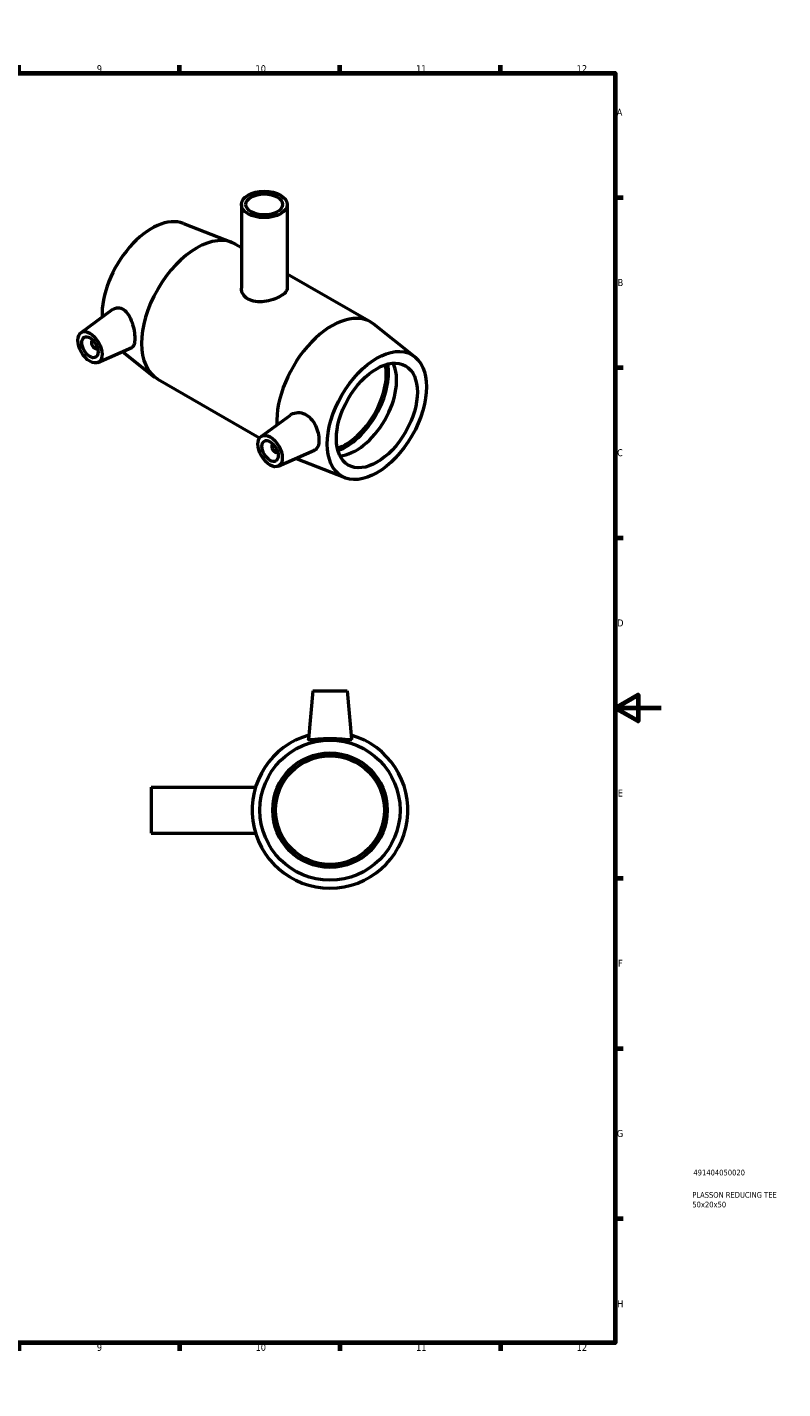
# Model space of a CAD drawing. Header units: millimetres. Extents: x 0 to 894, y -21 to 748.
# Tile 3 of 3: x 564 to 894, y 0 to 594. Entities that reach past the tile are written whole.
import ezdxf

# ---------------------------------------------------------------- set-up
doc = ezdxf.new("R2010")
doc.units = ezdxf.units.MM
for name, color, linetype, lineweight in [('Border (ANSI)', 7, 'Continuous', 70), ('Title (ISO)', 7, 'Continuous', 50), ('Visible (ANSI)', 7, 'Continuous', 50)]:
    doc.layers.add(name, color=color, linetype=linetype, lineweight=lineweight)
doc.styles.add('Note Text (ANSI)', font='tahoma.ttf')
doc.styles.add('Note Text (ISO)', font='tahoma.ttf')

# ---------------------------------------------------------------- blocks, each defined once
blk = doc.blocks.new('Borders Default Border')
at = {"layer": 'Border (ANSI)'}
for p, q in [((70.08, 574), (70.08, 577.45)), ((140.17, 574), (140.17, 577.45)), ((210.25, 574), (210.25, 577.45)), ((280.33, 574), (280.33, 577.45)), ((350.42, 574), (350.42, 577.45)), ((490.58, 574), (490.58, 577.45)), ((560.67, 574), (560.67, 577.45)), ((630.75, 574), (630.75, 577.45)), ((700.83, 574), (700.83, 577.45)), ((770.92, 574), (770.92, 577.45)), ((20, 519.75), (16.55, 519.75)), ((821, 519.75), (824.45, 519.75)), ((20, 445.5), (16.55, 445.5)), ((821, 445.5), (824.45, 445.5)), ((20, 371.25), (16.55, 371.25)), ((821, 371.25), (824.45, 371.25)), ((20, 222.75), (16.55, 222.75)), ((821, 222.75), (824.45, 222.75)), ((20, 148.5), (16.55, 148.5)), ((821, 148.5), (824.45, 148.5)), ((20, 74.25), (16.55, 74.25)), ((821, 74.25), (824.45, 74.25)), ((70.08, 20), (70.08, 16.55)), ((140.17, 20), (140.17, 16.55)), ((210.25, 20), (210.25, 16.55)), ((280.33, 20), (280.33, 16.55)), ((350.42, 20), (350.42, 16.55)), ((490.58, 20), (490.58, 16.55)), ((560.67, 20), (560.67, 16.55)), ((630.75, 20), (630.75, 16.55)), ((700.83, 20), (700.83, 16.55)), ((770.92, 20), (770.92, 16.55))]:
    blk.add_line(p, q, dxfattribs=at)
at = {"layer": 'Border (ANSI)', "flags": 128}
for points in [[(420.5, 594), (420.5, 574), (414.73, 584), (426.27, 584), (420.5, 574)], [(20, 20), (20, 574), (821, 574), (821, 20), (20, 20)], [(0, 297), (20, 297), (10, 302.77), (10, 291.23), (20, 297)], [(841, 297), (821, 297), (831, 302.77), (831, 291.23), (821, 297)], [(420.5, 0), (420.5, 20), (414.73, 10), (426.27, 10), (420.5, 20)]]:
    blk.add_lwpolyline(points, dxfattribs=at)
at = {"layer": 'Border (ANSI)', "color": 230, "true_color": 0xff0080, "attachment_point": 7, "style": 'Note Text (ANSI)'}
for s, insert, char_height in [('1', (34.35, 574.4), 3.05), ('2', (104.2, 574.4), 3.05), ('3', (174.26, 574.34), 3.05), ('4', (244.23, 574.4), 3.05), ('5', (314.48, 574.34), 3.05), ('6', (384.49, 574.34), 3.05), ('7', (454.6, 574.4), 3.05), ('8', (524.63, 574.33), 3.05), ('9', (594.7, 574.34), 3.05), ('10', (663.96, 574.34), 3.048), ('11', (734.04, 574.4), 3.048), ('12', (804.13, 574.4), 3.048), ('A', (16.78, 555.35), 3.05), ('A', (821.63, 555.35), 3.05), ('B', (17.15, 481.1), 3.05), ('B', (821.99, 481.1), 3.05), ('C', (16.95, 406.8), 3.05), ('C', (821.8, 406.8), 3.05), ('D', (16.96, 332.6), 3.05), ('D', (821.81, 332.6), 3.05), ('E', (17.21, 258.35), 3.05), ('E', (822.05, 258.35), 3.05), ('F', (17.29, 184.1), 3.05), ('F', (822.14, 184.1), 3.05), ('G', (16.81, 109.79), 3.05), ('G', (821.66, 109.79), 3.05), ('H', (16.97, 35.6), 3.05), ('H', (821.81, 35.6), 3.05), ('1', (34.35, 16.55), 3.05), ('2', (104.2, 16.55), 3.05), ('3', (174.26, 16.49), 3.05), ('4', (244.23, 16.55), 3.05), ('5', (314.48, 16.49), 3.05), ('6', (384.49, 16.49), 3.05), ('7', (454.6, 16.55), 3.05), ('8', (524.63, 16.48), 3.05), ('9', (594.7, 16.49), 3.05), ('10', (663.96, 16.49), 3.048), ('11', (734.04, 16.55), 3.048), ('12', (804.13, 16.55), 3.048)]:
    blk.add_mtext(s, dxfattribs=dict(at, insert=insert, char_height=char_height))
blk = doc.blocks.new('Title Blocks ISO')
at = {"layer": 'Title (ISO)', "color": 232, "true_color": 0xca0064, "style": 'Note Text (ISO)'}
for tag, p in [('PART_NUMBER_001', (34.09, 73.08)), ('DESCRIPTION_001', (33.58, 63.35)), ('DESCRIPTION_002', (33.63, 59.13))]:
    blk.add_attdef(tag, p, '', height=2.5, dxfattribs=at)

msp = doc.modelspace()

# ---------------------------------------------------------------- linework, layer by layer
at = {"layer": 'Visible (ANSI)'}
for p, q in [((657.778, 516.69), (657.778, 480.11)), ((677.778, 516.69), (677.778, 480.11)), ((632.519, 508.404), (653.719, 500.104)), ((655.259, 499.365), (657.778, 497.914)), ((677.778, 486.397), (714.232, 465.405)), ((587.725, 460.74), (601.717, 470.931)), ((733.463, 450.274), (715.644, 464.444)), ((592.817, 457.342), (592.991, 457.442)), ((594.813, 453.875), (594.987, 453.976)), ((595.196, 447.766), (609.923, 454.262)), ((605.943, 452.507), (619.913, 441.398)), ((621.325, 440.437), (665.755, 414.851)), ((666.355, 415.459), (679.191, 424.809)), ((671.621, 412.162), (671.447, 412.061)), ((673.617, 408.696), (673.443, 408.595)), ((673.826, 402.486), (689.72, 409.497)), ((703.037, 397.438), (681.837, 405.738)), ((688.964, 304.427), (687.119, 283.346)), ((688.964, 304.427), (703.964, 304.427)), ((703.964, 304.427), (705.808, 283.346)), ((618.464, 262.427), (618.464, 242.427)), ((618.464, 262.427), (663.968, 262.427)), ((618.464, 242.427), (663.968, 242.427))]:
    msp.add_line(p, q, dxfattribs=at)
for radius in [30.6, 25, 23.75]:
    msp.add_circle((696.464, 252.427), radius, dxfattribs=at)
msp.add_arc((696.464, 252.427), 34, 105.673726, 74.326274, dxfattribs=at)
for centre, major_axis, ratio in [((667.778, 516.69), (-10, 0), 0.5758617), ((667.778, 516.69), (-8, 0), 0.5758617), ((591.693, 454.387), (3.743, -6.499), 0.5780931), ((591.693, 454.387), (2.495, -4.333), 0.5780931), ((716.922, 424.621), (-15.27, -26.517), 0.5780931), ((716.922, 424.621), (-12.476, -21.665), 0.5780931), ((670.324, 409.107), (3.743, -6.499), 0.5780931), ((670.324, 409.107), (2.495, -4.333), 0.5780931)]:
    msp.add_ellipse(centre, major_axis=major_axis, ratio=ratio, dxfattribs=at)
for centre, major_axis, start_param, end_param in [((618.634, 481.221), (15.27, 26.517), 0.0867565, 2.4048078), ((638.292, 469.901), (16.967, 29.464), 0, 3.1415926), ((697.264, 435.941), (16.967, 29.464), 6.1964288, 8.6960663), ((593.815, 455.608), (0.998, -1.733), 2.9593736, 6.4654043), ((703.346, 432.439), (12.476, 21.665), 3.7144208, 5.7103571), ((703.346, 432.439), (13.155, 22.843), 3.739533, 5.685245), ((707.871, 429.833), (-12.476, -21.665), 0.3697053, 2.7718874), ((672.445, 410.328), (0.998, -1.733), 2.9593736, 6.4654043), ((697.264, 435.941), (-16.967, -29.464), 0.0686636, 0.0867565)]:
    msp.add_ellipse(centre, major_axis=major_axis, ratio=0.5780931, start_param=start_param, end_param=end_param, dxfattribs=at)
for points, knots in [([(677.778, 480.11), (677.778, 479.544), (677.53, 478.937), (676.512, 477.747), (675.743, 477.16), (673.956, 476.131), (672.827, 475.624), (670.363, 474.81), (669.028, 474.505), (666.528, 474.197), (665.193, 474.175), (662.73, 474.525), (661.601, 474.901), (659.813, 475.931), (659.044, 476.648), (658.026, 478.302), (657.778, 479.236), (657.778, 480.11)], [0.7583399, 0.7583399, 0.7583399, 0.7583399, 1.1374058, 1.1374058, 1.5164718, 1.5164718, 1.8955377, 1.8955377, 2.2746037, 2.2746037, 2.6537736, 2.6537736, 3.0329435, 3.0329435, 3.4121135, 3.4121135, 3.7912834, 3.7912834, 3.7912834, 3.7912834]), ([(601.717, 470.93), (601.785, 470.98), (601.854, 471.027), (602.53, 471.454), (603.28, 471.667), (604.832, 471.582), (605.632, 471.282), (607.097, 470.282), (607.845, 469.487), (609.12, 467.531), (609.651, 466.372), (610.446, 464.101), (610.767, 462.839), (611.187, 460.397), (611.287, 459.219), (611.287, 457.258), (611.187, 456.358), (610.767, 455.008), (610.446, 454.554), (610.011, 454.304), (609.967, 454.282), (609.922, 454.263)], [2.0176893, 2.0176893, 2.0176893, 2.0176893, 2.0567624, 2.0567624, 2.397754, 2.397754, 2.7387455, 2.7387455, 3.1072995, 3.1072995, 3.4758535, 3.4758535, 3.8356704, 3.8356704, 4.1954874, 4.1954874, 4.5553044, 4.5553044, 4.9151213, 4.9151213, 4.9538263, 4.9538263, 4.9538263, 4.9538263]), ([(679.192, 424.808), (679.351, 424.924), (679.514, 425.03), (680.479, 425.585), (681.465, 425.871), (683.529, 425.904), (684.606, 425.648), (686.461, 424.736), (687.359, 424.057), (688.916, 422.352), (689.576, 421.327), (690.58, 419.278), (690.992, 418.114), (691.527, 415.84), (691.653, 414.733), (691.653, 412.86), (691.527, 411.967), (690.992, 410.544), (690.58, 410.013), (689.965, 409.617), (689.846, 409.553), (689.719, 409.498)], [2.0990964, 2.0990964, 2.0990964, 2.0990964, 2.1763759, 2.1763759, 2.5449298, 2.5449298, 2.9134838, 2.9134838, 3.2544754, 3.2544754, 3.5954669, 3.5954669, 3.9391617, 3.9391617, 4.2828566, 4.2828566, 4.6265514, 4.6265514, 4.9702463, 4.9702463, 5.0461166, 5.0461166, 5.0461166, 5.0461166]), ([(705.803, 283.293), (705.763, 283.161), (705.497, 283.091), (704.504, 283.088), (703.779, 283.151), (702.13, 283.303), (701.093, 283.401), (698.833, 283.545), (697.609, 283.587), (695.318, 283.587), (694.095, 283.545), (691.834, 283.401), (690.797, 283.303), (689.149, 283.151), (688.423, 283.088), (687.431, 283.091), (687.164, 283.161), (687.119, 283.31), (687.118, 283.328), (687.12, 283.346)], [0, 0, 0, 0, 0.3409915, 0.3409915, 0.6819831, 0.6819831, 1.0256779, 1.0256779, 1.3693727, 1.3693727, 1.7130676, 1.7130676, 2.0567624, 2.0567624, 2.397754, 2.397754, 2.7387455, 2.7387455, 2.7814559, 2.7814559, 2.7814559, 2.7814559])]:
    msp.add_open_spline(points, degree=3, knots=knots, dxfattribs=at)
msp.add_open_spline([(705.808, 283.346), (705.81, 283.328), (705.808, 283.31), (705.803, 283.293)], degree=3, dxfattribs=at)

# ---------------------------------------------------------------- block references
msp.add_blockref('Borders Default Border', (0, 0))
msp.add_blockref('Title Blocks ISO', (821, 20)).add_auto_attribs({'PART_NUMBER_001': '491404050020', 'DESCRIPTION_001': 'PLASSON REDUCING TEE', 'DESCRIPTION_002': '50x20x50'})

doc.saveas('drawing.dxf')
